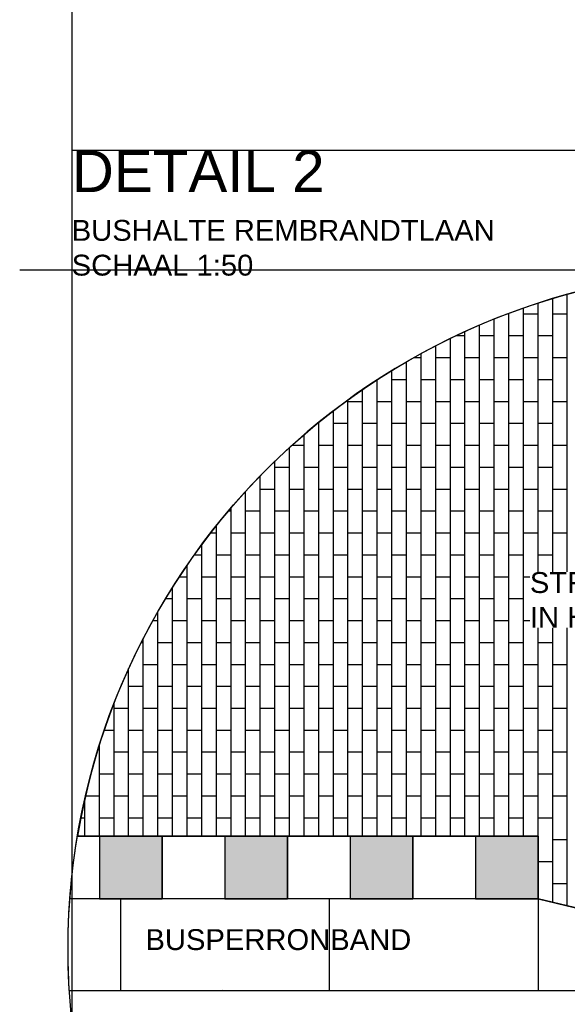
# Model space of a CAD drawing. Header units: metres. Extents: x 252743 to 254903, y 592696 to 593766.
# Tile 191 of 256: x 254463.68 to 254466.31, y 593470.58 to 593475.3. Entities that reach past the tile are written whole.
import ezdxf

# ---------------------------------------------------------------- set-up
doc = ezdxf.new("R2010")
doc.units = ezdxf.units.M
for name, color, linetype in [('N-WB-AANDUIDING PROFIEL', 4, 'Continuous'), ('N-WB-BUSPERRON', 1, 'Continuous'), ('N-WB-PROFIEL-ARC', 8, 'Continuous'), ('N-WB-PROFIEL-LIJN', 3, 'Continuous'), ('N-WB-PROFIEL-TEKST 50', 7, 'Continuous')]:
    doc.layers.add(name, color=color, linetype=linetype)
doc.layers.add('N-WB-PROFIEL-HULP', color=6, linetype='Continuous', plot=False)
doc.styles.add('N_STANDARD 50', font='arial.ttf', dxfattribs={"height": 0.1})

msp = doc.modelspace()

# ---------------------------------------------------------------- hatches: boundary and pattern name
at = {"layer": 'N-WB-BUSPERRON'}
for points in [[(254464.3657, 593471.3853), (254464.0657, 593471.3854), (254464.0656, 593471.0854), (254464.3656, 593471.0853)], [(254464.9657, 593471.3851), (254464.6657, 593471.3852), (254464.6656, 593471.0852), (254464.9656, 593471.0851)], [(254465.5657, 593471.3849), (254465.2657, 593471.385), (254465.2656, 593471.085), (254465.5656, 593471.0849)], [(254466.1657, 593471.3847), (254465.8657, 593471.3848), (254465.8656, 593471.0848), (254466.1656, 593471.0847)]]:
    msp.add_hatch(color=256, dxfattribs=at).paths.add_polyline_path(points)

# ---------------------------------------------------------------- linework, layer by layer
at = {"layer": 'N-WB-AANDUIDING PROFIEL', "lineweight": -3}
msp.add_circle((254467.1677, 593470.8442), 3.2527, dxfattribs=at)
at = {"layer": 'N-WB-BUSPERRON'}
for p, q in [((254466.1657, 593471.3847), (254463.9603, 593471.3854)), ((254464.0657, 593471.3854), (254464.0656, 593471.0854)), ((254464.3657, 593471.3853), (254464.3656, 593471.0853)), ((254464.6657, 593471.3852), (254464.6656, 593471.0852)), ((254464.9657, 593471.3851), (254464.9656, 593471.0851)), ((254465.2657, 593471.385), (254465.2656, 593471.085)), ((254465.5657, 593471.3849), (254465.5656, 593471.0849)), ((254465.8657, 593471.3848), (254465.8656, 593471.0848)), ((254466.1657, 593471.3847), (254466.1656, 593471.0847)), ((254466.1656, 593471.0847), (254463.9239, 593471.0854)), ((254464.1656, 593471.0853), (254464.1655, 593470.6453)), ((254465.1656, 593471.085), (254465.1655, 593470.645)), ((254466.1656, 593471.0847), (254466.1655, 593470.6447)), ((254467.1655, 593470.8443), (254466.1656, 593471.0847))]:
    msp.add_line(p, q, dxfattribs=at)
for points in [[(254464.3657, 593471.3853), (254464.0657, 593471.3854), (254464.0656, 593471.0854), (254464.3656, 593471.0853)], [(254464.9657, 593471.3851), (254464.6657, 593471.3852), (254464.6656, 593471.0852), (254464.9656, 593471.0851)], [(254465.5657, 593471.3849), (254465.2657, 593471.385), (254465.2656, 593471.085), (254465.5656, 593471.0849)], [(254466.1657, 593471.3847), (254465.8657, 593471.3848), (254465.8656, 593471.0848), (254466.1656, 593471.0847)]]:
    msp.add_lwpolyline(points, close=True, dxfattribs=at)
at = {"layer": 'N-WB-PROFIEL-ARC'}
for p, q in [((254466.3057, 593471.0538), (254466.3057, 593473.9806)), ((254466.0957, 593471.3842), (254466.0957, 593473.9152)), ((254466.1657, 593471.3842), (254466.1657, 593473.9387)), ((254466.2357, 593471.0665), (254466.2357, 593473.9605)), ((254466.0219, 593473.8884), (254466.0257, 593473.8884)), ((254466.0257, 593471.3842), (254466.0257, 593473.8898)), ((254466.0957, 593473.8884), (254466.1657, 593473.8884)), ((254466.2357, 593473.8884), (254466.3057, 593473.8884)), ((254465.8857, 593471.3842), (254465.8857, 593473.8336)), ((254465.8857, 593471.3842), (254465.8857, 593473.8336)), ((254465.9557, 593471.3842), (254465.9557, 593473.8627)), ((254465.9557, 593471.3842), (254465.9557, 593473.8627)), ((254465.7744, 593473.7834), (254465.8157, 593473.7834)), ((254465.8157, 593471.3842), (254465.8157, 593473.8026)), ((254465.8857, 593473.7834), (254465.9557, 593473.7834)), ((254466.0257, 593473.7834), (254466.0957, 593473.7834)), ((254466.1657, 593473.7834), (254466.2357, 593473.7834)), ((254465.6757, 593471.3842), (254465.6757, 593473.7345)), ((254465.7457, 593471.3842), (254465.7457, 593473.7696)), ((254465.6056, 593471.3842), (254465.6056, 593473.6973)), ((254465.5356, 593471.3842), (254465.5356, 593473.6578)), ((254465.5716, 593473.6784), (254465.6056, 593473.6784)), ((254465.6757, 593473.6784), (254465.7457, 593473.6784)), ((254465.8157, 593473.6784), (254465.8857, 593473.6784)), ((254465.9557, 593473.6784), (254466.0257, 593473.6784)), ((254466.0957, 593473.6784), (254466.1657, 593473.6784)), ((254466.2357, 593473.6784), (254466.3057, 593473.6784)), ((254465.4656, 593471.3842), (254465.4656, 593473.616)), ((254465.3956, 593471.3842), (254465.3956, 593473.5718)), ((254465.4656, 593473.5734), (254465.5356, 593473.5734)), ((254465.6057, 593473.5734), (254465.6757, 593473.5734)), ((254465.7457, 593473.5734), (254465.8157, 593473.5734)), ((254465.8857, 593473.5734), (254465.9557, 593473.5734)), ((254466.0257, 593473.5734), (254466.0957, 593473.5734)), ((254466.1657, 593473.5734), (254466.2357, 593473.5734)), ((254465.3256, 593471.3842), (254465.3256, 593473.525)), ((254465.2556, 593471.3842), (254465.2556, 593473.4755)), ((254465.2556, 593473.4684), (254465.3256, 593473.4684)), ((254465.3956, 593473.4684), (254465.4656, 593473.4684)), ((254465.5356, 593473.4684), (254465.6056, 593473.4684)), ((254465.6757, 593473.4684), (254465.7457, 593473.4684)), ((254465.8157, 593473.4684), (254465.8857, 593473.4684)), ((254465.9557, 593473.4684), (254466.0257, 593473.4684)), ((254466.0957, 593473.4684), (254466.1657, 593473.4684)), ((254466.2357, 593473.4684), (254466.3057, 593473.4684)), ((254465.1856, 593471.3842), (254465.1856, 593473.4232)), ((254465.1101, 593473.3634), (254465.1156, 593473.3634)), ((254465.1156, 593471.3842), (254465.1156, 593473.3679)), ((254465.1856, 593473.3634), (254465.2556, 593473.3634)), ((254465.3256, 593473.3634), (254465.3956, 593473.3634)), ((254465.4656, 593473.3634), (254465.5356, 593473.3634)), ((254465.6057, 593473.3634), (254465.6757, 593473.3634)), ((254465.7457, 593473.3634), (254465.8157, 593473.3634)), ((254465.8857, 593473.3634), (254465.9557, 593473.3634)), ((254466.0257, 593473.3634), (254466.0957, 593473.3634)), ((254466.1657, 593473.3634), (254466.2357, 593473.3634)), ((254465.0455, 593471.3842), (254465.0455, 593473.3093)), ((254464.9878, 593473.2584), (254465.0455, 593473.2584)), ((254465.1156, 593473.2584), (254465.1856, 593473.2584)), ((254465.2556, 593473.2584), (254465.3256, 593473.2584)), ((254465.3956, 593473.2584), (254465.4656, 593473.2584)), ((254465.5356, 593473.2584), (254465.6056, 593473.2584)), ((254465.6757, 593473.2584), (254465.7457, 593473.2584)), ((254465.8157, 593473.2584), (254465.8857, 593473.2584)), ((254465.9557, 593473.2584), (254466.0257, 593473.2584)), ((254466.0957, 593473.2584), (254466.1657, 593473.2584)), ((254466.2357, 593473.2584), (254466.3057, 593473.2584)), ((254464.9755, 593471.3842), (254464.9755, 593473.2472)), ((254464.9755, 593471.3842), (254464.9755, 593473.2472)), ((254464.9055, 593471.3842), (254464.9055, 593473.1815)), ((254464.9055, 593471.3842), (254464.9055, 593473.1814)), ((254464.9055, 593473.1534), (254464.9755, 593473.1534)), ((254464.9055, 593473.1534), (254464.9755, 593473.1534)), ((254465.0456, 593473.1534), (254465.1156, 593473.1534)), ((254465.1856, 593473.1534), (254465.2556, 593473.1534)), ((254465.3256, 593473.1534), (254465.3956, 593473.1534)), ((254465.4656, 593473.1534), (254465.5356, 593473.1534)), ((254465.6057, 593473.1534), (254465.6757, 593473.1534)), ((254465.7457, 593473.1534), (254465.8157, 593473.1534)), ((254465.8857, 593473.1534), (254465.9557, 593473.1534)), ((254466.0257, 593473.1534), (254466.0957, 593473.1534)), ((254466.1657, 593473.1534), (254466.2357, 593473.1534)), ((254464.8355, 593471.3842), (254464.8355, 593473.1116)), ((254464.7655, 593471.3842), (254464.7655, 593473.0373)), ((254464.8355, 593473.0484), (254464.9055, 593473.0484)), ((254464.9755, 593473.0484), (254465.0455, 593473.0484)), ((254465.1156, 593473.0484), (254465.1856, 593473.0484)), ((254465.2556, 593473.0484), (254465.3256, 593473.0484)), ((254465.3956, 593473.0484), (254465.4656, 593473.0484)), ((254465.5356, 593473.0484), (254465.6056, 593473.0484)), ((254465.6757, 593473.0484), (254465.7457, 593473.0484)), ((254465.8157, 593473.0484), (254465.8857, 593473.0484)), ((254465.9557, 593473.0484), (254466.0257, 593473.0484)), ((254466.0957, 593473.0484), (254466.1657, 593473.0484)), ((254466.2357, 593473.0484), (254466.3057, 593473.0484)), ((254464.683, 593472.9434), (254464.6955, 593472.9434)), ((254464.6955, 593471.3842), (254464.6955, 593472.958)), ((254464.7655, 593472.9434), (254464.8355, 593472.9434)), ((254464.9055, 593472.9434), (254464.9755, 593472.9434)), ((254464.9055, 593472.9434), (254464.9755, 593472.9434)), ((254465.0456, 593472.9434), (254465.1156, 593472.9434)), ((254465.1856, 593472.9434), (254465.2556, 593472.9434)), ((254465.3256, 593472.9434), (254465.3956, 593472.9434)), ((254465.4656, 593472.9434), (254465.5356, 593472.9434)), ((254465.6057, 593472.9434), (254465.6757, 593472.9434)), ((254465.7457, 593472.9434), (254465.8157, 593472.9434)), ((254465.8857, 593472.9434), (254465.9557, 593472.9434)), ((254466.0257, 593472.9434), (254466.0957, 593472.9434)), ((254466.1657, 593472.9434), (254466.2357, 593472.9434)), ((254464.598, 593472.8384), (254464.6255, 593472.8384)), ((254464.6255, 593471.3842), (254464.6255, 593472.8733)), ((254464.6955, 593472.8384), (254464.7655, 593472.8384)), ((254464.8355, 593472.8384), (254464.9055, 593472.8384)), ((254464.9755, 593472.8384), (254465.0455, 593472.8384)), ((254465.1156, 593472.8384), (254465.1856, 593472.8384)), ((254465.2556, 593472.8384), (254465.3256, 593472.8384)), ((254465.3956, 593472.8384), (254465.4656, 593472.8384)), ((254465.5356, 593472.8384), (254465.6056, 593472.8384)), ((254465.6757, 593472.8384), (254465.7457, 593472.8384)), ((254465.8157, 593472.8384), (254465.8857, 593472.8384)), ((254465.9557, 593472.8384), (254466.0257, 593472.8384)), ((254466.0957, 593472.8384), (254466.1657, 593472.8384)), ((254466.2357, 593472.8384), (254466.3057, 593472.8384)), ((254464.5555, 593471.3842), (254464.5555, 593472.7824)), ((254464.5199, 593472.7334), (254464.5555, 593472.7334)), ((254464.6255, 593472.7334), (254464.6955, 593472.7334)), ((254464.7655, 593472.7334), (254464.8355, 593472.7334)), ((254464.9055, 593472.7334), (254464.9755, 593472.7334)), ((254464.9055, 593472.7334), (254464.9755, 593472.7334)), ((254465.0456, 593472.7334), (254465.1156, 593472.7334)), ((254465.1856, 593472.7334), (254465.2556, 593472.7334)), ((254465.3256, 593472.7334), (254465.3956, 593472.7334)), ((254465.4656, 593472.7334), (254465.5356, 593472.7334)), ((254465.6057, 593472.7334), (254465.6757, 593472.7334)), ((254465.7457, 593472.7334), (254465.8157, 593472.7334)), ((254465.8857, 593472.7334), (254465.9557, 593472.7334)), ((254466.0257, 593472.7334), (254466.0957, 593472.7334)), ((254466.1657, 593472.7334), (254466.2357, 593472.7334)), ((254464.4855, 593471.3842), (254464.4855, 593472.6842)), ((254464.448, 593472.6284), (254464.4855, 593472.6284)), ((254464.5555, 593472.6284), (254464.6255, 593472.6284)), ((254464.6955, 593472.6284), (254464.7655, 593472.6284)), ((254464.8355, 593472.6284), (254464.9055, 593472.6284)), ((254464.9755, 593472.6284), (254465.0455, 593472.6284)), ((254465.1156, 593472.6284), (254465.1856, 593472.6284)), ((254465.2556, 593472.6284), (254465.3256, 593472.6284)), ((254465.3956, 593472.6284), (254465.4656, 593472.6284)), ((254465.5356, 593472.6284), (254465.6056, 593472.6284)), ((254465.6757, 593472.6284), (254465.7457, 593472.6284)), ((254465.8157, 593472.6284), (254465.8857, 593472.6284)), ((254465.9557, 593472.6284), (254466.0257, 593472.6284)), ((254466.0957, 593472.6284), (254466.1657, 593472.6284)), ((254466.2357, 593472.6284), (254466.3057, 593472.6284)), ((254464.4155, 593471.3842), (254464.4155, 593472.5778)), ((254464.3819, 593472.5234), (254464.4155, 593472.5234)), ((254464.4855, 593472.5234), (254464.5555, 593472.5234)), ((254464.6255, 593472.5234), (254464.6955, 593472.5234)), ((254464.7655, 593472.5234), (254464.8355, 593472.5234)), ((254464.9055, 593472.5234), (254464.9755, 593472.5234)), ((254464.9055, 593472.5234), (254464.9755, 593472.5234)), ((254465.0456, 593472.5234), (254465.1156, 593472.5234)), ((254465.1856, 593472.5234), (254465.2556, 593472.5234)), ((254465.3256, 593472.5234), (254465.3956, 593472.5234)), ((254465.4656, 593472.5234), (254465.5356, 593472.5234)), ((254465.6057, 593472.5234), (254465.6757, 593472.5234)), ((254465.7457, 593472.5234), (254465.8157, 593472.5234)), ((254465.8857, 593472.5234), (254465.9557, 593472.5234)), ((254466.0257, 593472.5234), (254466.0957, 593472.5234)), ((254466.1657, 593472.5234), (254466.2357, 593472.5234)), ((254464.3454, 593471.3842), (254464.3454, 593472.4613)), ((254464.3213, 593472.4184), (254464.3454, 593472.4184)), ((254464.4155, 593472.4184), (254464.4855, 593472.4184)), ((254464.5555, 593472.4184), (254464.6255, 593472.4184)), ((254464.6955, 593472.4184), (254464.7655, 593472.4184)), ((254464.8355, 593472.4184), (254464.9055, 593472.4184)), ((254464.9755, 593472.4184), (254465.0455, 593472.4184)), ((254465.1156, 593472.4184), (254465.1856, 593472.4184)), ((254465.2556, 593472.4184), (254465.3256, 593472.4184)), ((254465.3956, 593472.4184), (254465.4656, 593472.4184)), ((254465.5356, 593472.4184), (254465.6056, 593472.4184)), ((254465.6757, 593472.4184), (254465.7457, 593472.4184)), ((254465.8157, 593472.4184), (254465.8857, 593472.4184)), ((254465.9557, 593472.4184), (254466.0257, 593472.4184)), ((254466.0957, 593472.4184), (254466.1657, 593472.4184)), ((254466.2357, 593472.4184), (254466.3057, 593472.4184)), ((254464.2657, 593472.3134), (254464.2754, 593472.3134)), ((254464.2754, 593471.3842), (254464.2754, 593472.3325)), ((254464.3455, 593472.3134), (254464.4155, 593472.3134)), ((254464.4855, 593472.3134), (254464.5555, 593472.3134)), ((254464.6255, 593472.3134), (254464.6955, 593472.3134)), ((254464.7655, 593472.3134), (254464.8355, 593472.3134)), ((254464.9055, 593472.3134), (254464.9755, 593472.3134)), ((254464.9055, 593472.3134), (254464.9755, 593472.3134)), ((254465.0456, 593472.3134), (254465.1156, 593472.3134)), ((254465.1856, 593472.3134), (254465.2556, 593472.3134)), ((254465.3256, 593472.3134), (254465.3956, 593472.3134)), ((254465.4656, 593472.3134), (254465.5356, 593472.3134)), ((254465.6057, 593472.3134), (254465.6757, 593472.3134)), ((254465.7457, 593472.3134), (254465.8157, 593472.3134)), ((254465.8857, 593472.3134), (254465.9557, 593472.3134)), ((254466.0257, 593472.3134), (254466.0957, 593472.3134)), ((254466.1657, 593472.3134), (254466.2357, 593472.3134)), ((254464.2054, 593471.3842), (254464.2054, 593472.1877)), ((254464.2754, 593472.2084), (254464.3454, 593472.2084)), ((254464.4155, 593472.2084), (254464.4855, 593472.2084)), ((254464.5555, 593472.2084), (254464.6255, 593472.2084)), ((254464.6955, 593472.2084), (254464.7655, 593472.2084)), ((254464.8355, 593472.2084), (254464.9055, 593472.2084)), ((254464.9755, 593472.2084), (254465.0455, 593472.2084)), ((254465.1156, 593472.2084), (254465.1856, 593472.2084)), ((254465.2556, 593472.2084), (254465.3256, 593472.2084)), ((254465.3956, 593472.2084), (254465.4656, 593472.2084)), ((254465.5356, 593472.2084), (254465.6056, 593472.2084)), ((254465.6757, 593472.2084), (254465.7457, 593472.2084)), ((254465.8157, 593472.2084), (254465.8857, 593472.2084)), ((254465.9557, 593472.2084), (254466.0257, 593472.2084)), ((254466.0957, 593472.2084), (254466.1657, 593472.2084)), ((254466.2357, 593472.2084), (254466.3057, 593472.2084)), ((254464.2054, 593472.1034), (254464.2754, 593472.1034)), ((254464.3455, 593472.1034), (254464.4155, 593472.1034)), ((254464.4855, 593472.1034), (254464.5555, 593472.1034)), ((254464.6255, 593472.1034), (254464.6955, 593472.1034)), ((254464.7655, 593472.1034), (254464.8355, 593472.1034)), ((254464.9055, 593472.1034), (254464.9755, 593472.1034)), ((254464.9055, 593472.1034), (254464.9755, 593472.1034)), ((254465.0456, 593472.1034), (254465.1156, 593472.1034)), ((254465.1856, 593472.1034), (254465.2556, 593472.1034)), ((254465.3256, 593472.1034), (254465.3956, 593472.1034)), ((254465.4656, 593472.1034), (254465.5356, 593472.1034)), ((254465.6057, 593472.1034), (254465.6757, 593472.1034)), ((254465.7457, 593472.1034), (254465.8157, 593472.1034)), ((254465.8857, 593472.1034), (254465.9557, 593472.1034)), ((254466.0257, 593472.1034), (254466.0957, 593472.1034)), ((254466.1657, 593472.1034), (254466.2357, 593472.1034)), ((254464.1354, 593471.3842), (254464.1354, 593472.0212)), ((254464.1354, 593471.9984), (254464.2054, 593471.9984)), ((254464.2754, 593471.9984), (254464.3454, 593471.9984)), ((254464.4155, 593471.9984), (254464.4855, 593471.9984)), ((254464.5555, 593471.9984), (254464.6255, 593471.9984)), ((254464.6955, 593471.9984), (254464.7655, 593471.9984)), ((254464.8355, 593471.9984), (254464.9055, 593471.9984)), ((254464.9755, 593471.9984), (254465.0455, 593471.9984)), ((254465.1156, 593471.9984), (254465.1856, 593471.9984)), ((254465.2556, 593471.9984), (254465.3256, 593471.9984)), ((254465.3956, 593471.9984), (254465.4656, 593471.9984)), ((254465.5356, 593471.9984), (254465.6056, 593471.9984)), ((254465.6757, 593471.9984), (254465.7457, 593471.9984)), ((254465.8157, 593471.9984), (254465.8857, 593471.9984)), ((254465.9557, 593471.9984), (254466.0257, 593471.9984)), ((254466.0957, 593471.9984), (254466.1657, 593471.9984)), ((254466.2357, 593471.9984), (254466.3057, 593471.9984)), ((254464.0888, 593471.8934), (254464.1354, 593471.8934)), ((254464.2054, 593471.8934), (254464.2754, 593471.8934)), ((254464.3455, 593471.8934), (254464.4155, 593471.8934)), ((254464.4855, 593471.8934), (254464.5555, 593471.8934)), ((254464.6255, 593471.8934), (254464.6955, 593471.8934)), ((254464.7655, 593471.8934), (254464.8355, 593471.8934)), ((254464.9055, 593471.8934), (254464.9755, 593471.8934)), ((254464.9055, 593471.8934), (254464.9755, 593471.8934)), ((254465.0456, 593471.8934), (254465.1156, 593471.8934)), ((254465.1856, 593471.8934), (254465.2556, 593471.8934)), ((254465.3256, 593471.8934), (254465.3956, 593471.8934)), ((254465.4656, 593471.8934), (254465.5356, 593471.8934)), ((254465.6057, 593471.8934), (254465.6757, 593471.8934)), ((254465.7457, 593471.8934), (254465.8157, 593471.8934)), ((254465.8857, 593471.8934), (254465.9557, 593471.8934)), ((254466.0257, 593471.8934), (254466.0957, 593471.8934)), ((254466.1657, 593471.8934), (254466.2357, 593471.8934)), ((254464.0654, 593471.3842), (254464.0654, 593471.8219)), ((254464.1354, 593471.7884), (254464.2054, 593471.7884)), ((254464.2754, 593471.7884), (254464.3454, 593471.7884)), ((254464.4155, 593471.7884), (254464.4855, 593471.7884)), ((254464.5555, 593471.7884), (254464.6255, 593471.7884)), ((254464.6955, 593471.7884), (254464.7655, 593471.7884)), ((254464.8355, 593471.7884), (254464.9055, 593471.7884)), ((254464.9755, 593471.7884), (254465.0455, 593471.7884)), ((254465.1156, 593471.7884), (254465.1856, 593471.7884)), ((254465.2556, 593471.7884), (254465.3256, 593471.7884)), ((254465.3956, 593471.7884), (254465.4656, 593471.7884)), ((254465.5356, 593471.7884), (254465.6056, 593471.7884)), ((254465.6757, 593471.7884), (254465.7457, 593471.7884)), ((254465.8157, 593471.7884), (254465.8857, 593471.7884)), ((254465.9557, 593471.7884), (254466.0257, 593471.7884)), ((254466.0957, 593471.7884), (254466.1657, 593471.7884)), ((254466.2357, 593471.7884), (254466.3057, 593471.7884)), ((254464.0654, 593471.6834), (254464.1354, 593471.6834)), ((254464.2054, 593471.6834), (254464.2754, 593471.6834)), ((254464.3455, 593471.6834), (254464.4155, 593471.6834)), ((254464.4855, 593471.6834), (254464.5555, 593471.6834)), ((254464.6255, 593471.6834), (254464.6955, 593471.6834)), ((254464.7655, 593471.6834), (254464.8355, 593471.6834)), ((254464.9055, 593471.6834), (254464.9755, 593471.6834)), ((254464.9055, 593471.6834), (254464.9755, 593471.6834)), ((254465.0456, 593471.6834), (254465.1156, 593471.6834)), ((254465.1856, 593471.6834), (254465.2556, 593471.6834)), ((254465.3256, 593471.6834), (254465.3956, 593471.6834)), ((254465.4656, 593471.6834), (254465.5356, 593471.6834)), ((254465.6057, 593471.6834), (254465.6757, 593471.6834)), ((254465.7457, 593471.6834), (254465.8157, 593471.6834)), ((254465.8857, 593471.6834), (254465.9557, 593471.6834)), ((254466.0257, 593471.6834), (254466.0957, 593471.6834)), ((254466.1657, 593471.6834), (254466.2357, 593471.6834)), ((254463.9954, 593471.5784), (254464.0654, 593471.5784)), ((254463.9954, 593471.3842), (254463.9954, 593471.5629)), ((254464.1354, 593471.5784), (254464.2054, 593471.5784)), ((254464.2754, 593471.5784), (254464.3454, 593471.5784)), ((254464.4155, 593471.5784), (254464.4855, 593471.5784)), ((254464.5555, 593471.5784), (254464.6255, 593471.5784)), ((254464.6955, 593471.5784), (254464.7655, 593471.5784)), ((254464.8355, 593471.5784), (254464.9055, 593471.5784)), ((254464.9755, 593471.5784), (254465.0455, 593471.5784)), ((254465.1156, 593471.5784), (254465.1856, 593471.5784)), ((254465.2556, 593471.5784), (254465.3256, 593471.5784)), ((254465.3956, 593471.5784), (254465.4656, 593471.5784)), ((254465.5356, 593471.5784), (254465.6056, 593471.5784)), ((254465.6757, 593471.5784), (254465.7457, 593471.5784)), ((254465.8157, 593471.5784), (254465.8857, 593471.5784)), ((254465.9557, 593471.5784), (254466.0257, 593471.5784)), ((254466.0957, 593471.5784), (254466.1657, 593471.5784)), ((254466.2357, 593471.5784), (254466.3057, 593471.5784)), ((254463.9764, 593471.4734), (254463.9954, 593471.4734)), ((254464.0654, 593471.4734), (254464.1354, 593471.4734)), ((254464.2054, 593471.4734), (254464.2754, 593471.4734)), ((254464.3455, 593471.4734), (254464.4155, 593471.4734)), ((254464.4855, 593471.4734), (254464.5555, 593471.4734)), ((254464.6255, 593471.4734), (254464.6955, 593471.4734)), ((254464.7655, 593471.4734), (254464.8355, 593471.4734)), ((254464.9055, 593471.4734), (254464.9755, 593471.4734)), ((254464.9055, 593471.4734), (254464.9755, 593471.4734)), ((254465.0456, 593471.4734), (254465.1156, 593471.4734)), ((254465.1856, 593471.4734), (254465.2556, 593471.4734)), ((254465.3256, 593471.4734), (254465.3956, 593471.4734)), ((254465.4656, 593471.4734), (254465.5356, 593471.4734)), ((254465.6057, 593471.4734), (254465.6757, 593471.4734)), ((254465.7457, 593471.4734), (254465.8157, 593471.4734)), ((254465.8857, 593471.4734), (254465.9557, 593471.4734)), ((254466.0257, 593471.4734), (254466.0957, 593471.4734)), ((254466.1657, 593471.4734), (254466.2357, 593471.4734)), ((254466.2357, 593471.3684), (254466.3057, 593471.3684)), ((254466.1657, 593471.2634), (254466.2357, 593471.2634)), ((254466.2357, 593471.1584), (254466.3057, 593471.1584))]:
    msp.add_line(p, q, dxfattribs=at)
at = {"layer": 'N-WB-PROFIEL-HULP'}
for p, q in [((254463.9336, 593482.2184), (254463.9336, 593451.4353)), ((254473.3334, 593474.6714), (254463.9336, 593474.6714)), ((254467.1703, 593474.0969), (254463.6837, 593474.0969))]:
    msp.add_line(p, q, dxfattribs=at)
for points in [[(254463.9603, 593471.3855), (254466.1657, 593471.3851), (254466.1656, 593471.0847), (254467.1655, 593470.8443), (254470.4203, 593470.8443, 0.389374), (254467.4455, 593474.085, 0.390492)], [(254463.9602, 593471.3846), (254466.1657, 593471.3842), (254466.1656, 593471.0847), (254467.1676, 593470.8442), (254470.4203, 593470.8443, -0.015462), (254470.4141, 593470.6432), (254463.9211, 593470.6454, -0.057076)]]:
    msp.add_lwpolyline(points, format="xyb", close=True, dxfattribs=at)
msp.add_lwpolyline([(254463.9603, 593471.3855), (254466.1657, 593471.3847), (254466.1656, 593471.0847), (254467.1655, 593470.8443), (254467.1655, 593470.8443)], dxfattribs=at)
at = {"layer": 'N-WB-PROFIEL-LIJN'}
for p, q in [((254463.9211, 593470.6454), (254470.4141, 593470.6432)), ((254470.4141, 593470.6432), (254463.9211, 593470.6454)), ((254470.4141, 593470.6432), (254464.6529, 593470.6452)), ((254470.4141, 593470.6432), (254464.6529, 593470.6452))]:
    msp.add_line(p, q, dxfattribs=at)

# ---------------------------------------------------------------- texts
at = {"layer": 'N-WB-PROFIEL-TEKST 50', "char_height": 0.1, "attachment_point": 1, "style": 'N_STANDARD 50'}
for s, insert, width in [('{\\H2x;DETAIL 2\\P}BUSHALTE REMBRANDTLAAN \\PSCHAAL 1:50', (254463.9327, 593474.6714), 3.136611), ('BUSPERRONBAND', (254464.2858, 593470.9393), 2.936348)]:
    msp.add_mtext(s, dxfattribs=dict(at, insert=insert, width=width))

# ---------------------------------------------------------------- next in the draw order: texts
at = {"layer": 'N-WB-PROFIEL-TEKST 50', "lineweight": -3, "insert": (254466.1265, 593472.6503), "char_height": 0.1, "width": 1.997909, "attachment_point": 1, "rotation": 359.9806, "style": 'N_STANDARD 50', "bg_fill": 3, "box_fill_scale": 1, "bg_fill_color": 256, "bg_fill_transparency": 0}
msp.add_mtext('\\pxql;STRAATBAKSTEEN DF OCRA\\PIN HALFSTEENSVERBAND', dxfattribs=at)

doc.saveas('drawing.dxf')
